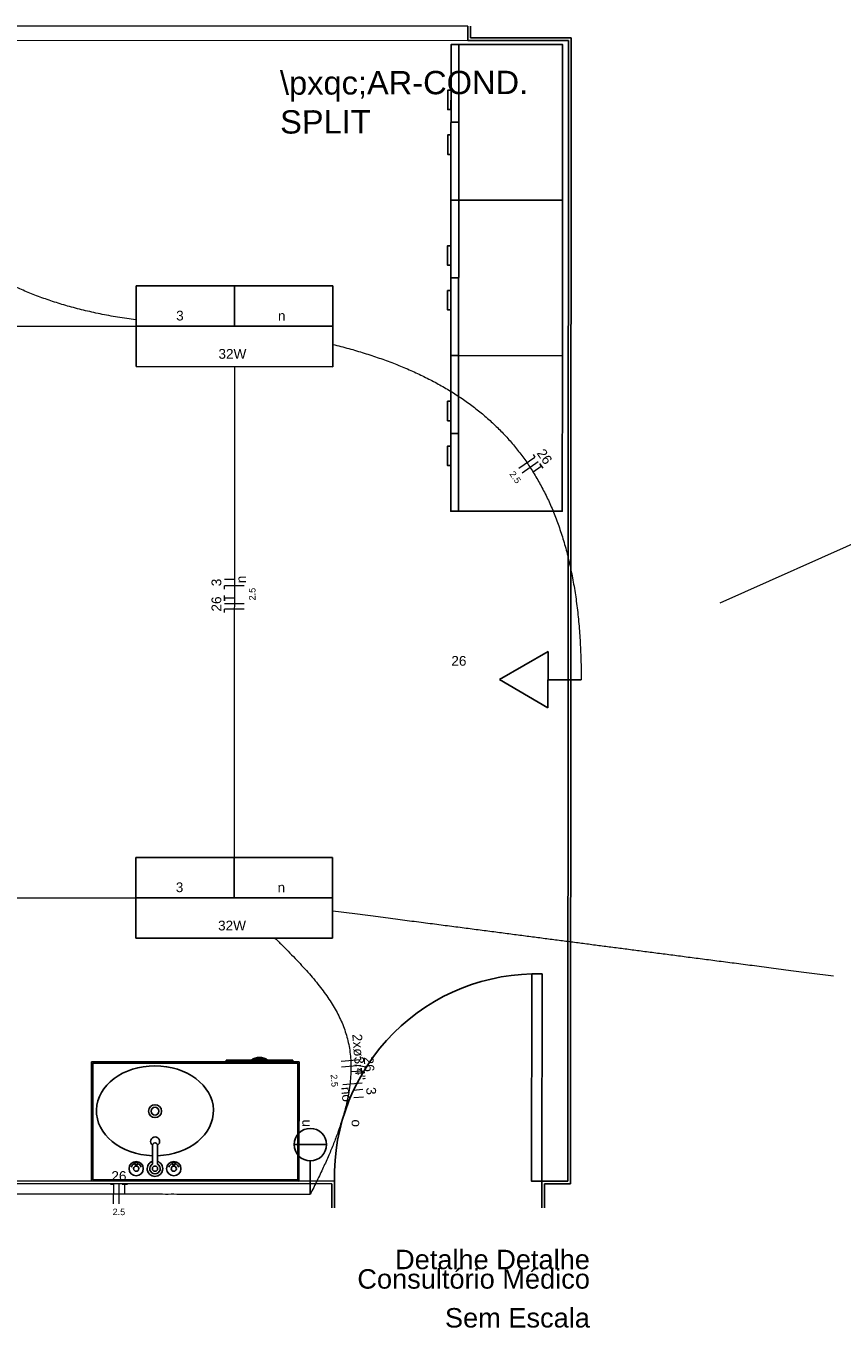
# Model space of a CAD drawing. Header units: feet. Extents: x -18 to 1038, y -110 to 48.
# Tile 6 of 199: x 14.28 to 20.58, y -90.18 to -80.18. Entities that reach past the tile are written whole.
import ezdxf

# ---------------------------------------------------------------- set-up
doc = ezdxf.new("R2010")
doc.units = ezdxf.units.FT
doc.header["$MEASUREMENT"] = 0
for name, color, linetype, lineweight in [('02', 2, 'Continuous', 20), ('DI-Títulos', 3, 'Continuous', 5), ('EL-Condutos', 4, 'Continuous', 5), ('EL-Fios (Fase 1)', 7, 'Continuous', 5), ('EL-Fios (Neutro)', 7, 'Continuous', 5), ('EL-Fios (Retorno)', 7, 'Continuous', 5), ('EL-Fios (Terra)', 7, 'Continuous', 5), ('EL-Textos conduto', 7, 'Continuous', 5), ('EL-Textos fios', 7, 'Continuous', 5), ('Textos', 7, 'Continuous', 5)]:
    doc.layers.add(name, color=color, linetype=linetype, lineweight=lineweight)
for name, color, linetype in [('1', 1, 'Continuous'), ('100_IMPIANTI', 251, 'Continuous'), ('ar-mob', 251, 'Continuous'), ('AR-SAN', 1, 'Continuous'), ('JANELA', 3, 'Continuous'), ('MOBILARIO', 8, 'Continuous'), ('P-SIMBOL', 5, 'Continuous'), ('parede', 5, 'Continuous'), ('porta', 3, 'Continuous')]:
    doc.layers.add(name, color=color, linetype=linetype)
doc.styles.add('Arial', font='arial.ttf')

msp = doc.modelspace()

# ---------------------------------------------------------------- linework, layer by layer
at = {"layer": '02', "color": 251}
msp.add_line((13.6903, -80.2864), (17.6903, -80.2889), dxfattribs=at)
at = {"layer": '1', "color": 251}
msp.add_arc((18.2215, -89.0493), 1.5605, 88.49521, 181.43281, dxfattribs=at)
at = {"layer": 'ar-mob', "color": 251, "linetype": 'Continuous', "ltscale": 0.2}
for p, q in [((17.56, -80.92), (17.62, -80.9201)), ((17.5593, -82.12), (17.6193, -82.1201)), ((17.5585, -83.32), (17.6185, -83.3201))]:
    msp.add_line(p, q, dxfattribs=at)
at = {"layer": 'ar-mob', "linetype": 'Continuous', "ltscale": 0.2}
for points in [[(17.6204, -80.3201), (17.5604, -80.32), (17.5596, -81.52), (17.6196, -81.5201)], [(17.6204, -80.3201), (18.4204, -80.3206), (18.4196, -81.5206), (17.6196, -81.5201), (17.6204, -80.3201)], [(17.6196, -81.5201), (17.5596, -81.52), (17.5589, -82.72), (17.6189, -82.7201)], [(17.6196, -81.5201), (18.4196, -81.5206), (18.4189, -82.7206), (17.6189, -82.7201), (17.6196, -81.5201)], [(17.6189, -82.7201), (17.5589, -82.72), (17.5581, -83.92), (17.6181, -83.9201)], [(17.6189, -82.7201), (18.4189, -82.7206), (18.4181, -83.9206), (17.6181, -83.9201), (17.6189, -82.7201)]]:
    msp.add_lwpolyline(points, dxfattribs=at)
for points in [[(17.5601, -80.8222), (17.535, -80.8222), (17.5351, -80.6721), (17.5602, -80.6721)], [(17.56, -81.0178), (17.5349, -81.0178), (17.5348, -81.1679), (17.5599, -81.1679)], [(17.5593, -82.0222), (17.5343, -82.0222), (17.5344, -81.8721), (17.5594, -81.8721)], [(17.5592, -82.2178), (17.5341, -82.2178), (17.534, -82.3679), (17.5591, -82.3679)], [(17.5586, -83.2222), (17.5335, -83.2222), (17.5336, -83.0721), (17.5587, -83.0721)], [(17.5584, -83.4178), (17.5334, -83.4178), (17.5333, -83.5679), (17.5584, -83.5679)]]:
    msp.add_lwpolyline(points, close=True, dxfattribs=at)
at = {"layer": 'AR-SAN', "color": 251}
for p, q in [((14.7885, -88.1671), (14.7879, -89.0871)), ((16.3885, -88.1681), (14.7885, -88.1671)), ((14.7985, -88.1771), (14.7979, -89.0771)), ((16.3785, -88.1781), (14.7985, -88.1771)), ((15.8267, -88.1538), (15.8267, -88.1678)), ((16.0207, -88.1539), (15.8267, -88.1538)), ((16.0402, -88.1539), (16.0207, -88.1539)), ((16.1267, -88.154), (16.0402, -88.1539)), ((16.1462, -88.154), (16.1267, -88.154)), ((16.3402, -88.1541), (16.1462, -88.154)), ((16.3402, -88.1541), (16.3402, -88.1681)), ((16.3779, -89.0781), (16.3785, -88.1781)), ((16.3879, -89.0881), (16.3885, -88.1681)), ((14.7879, -89.0871), (16.3879, -89.0881)), ((14.7979, -89.0771), (16.3779, -89.0781))]:
    msp.add_line(p, q, dxfattribs=at)
for radius, start, end in [(0.1085, 54.61425, 125.31377), (0.0985, 63.92003, 116.00799)]:
    msp.add_arc((16.0834, -88.2424), radius, start, end, dxfattribs=at)
at = {"layer": 'EL-Condutos', "linetype": 'Continuous'}
msp.add_line((24.6946, -82.3773), (19.633, -84.6288), dxfattribs=at)
for points in [[(15.13, -82.4448), (14.9889, -82.4233), (14.8543, -82.3981), (14.726, -82.3693), (14.6039, -82.3371), (14.4879, -82.3017), (14.3778, -82.2631), (14.2734, -82.2215), (14.1746, -82.177), (14.0813, -82.1298), (13.9933, -82.08), (13.9104, -82.0277), (13.8326, -81.9731), (13.7596, -81.9163), (13.6913, -81.8574), (13.6275, -81.7967), (13.5682, -81.7341), (13.5131, -81.6698), (13.4622, -81.6041), (13.4151, -81.5369), (13.3719, -81.4685), (13.3324, -81.399), (13.2963, -81.3285), (13.2636, -81.2571), (13.2341, -81.185), (13.2077, -81.1124), (13.1842, -81.0393), (13.1634, -80.9658), (13.1452, -80.8922), (13.1295, -80.8186), (13.1162, -80.7451)], [(11.4968, -82.4901), (11.6551, -82.4902), (11.8058, -82.4902), (11.9493, -82.4903), (12.0863, -82.4904), (12.2172, -82.4905), (12.3427, -82.4906), (12.4632, -82.4907), (12.5793, -82.4907), (12.6916, -82.4908), (12.8006, -82.4909), (12.9069, -82.4909), (13.011, -82.491), (13.1135, -82.4911), (13.2148, -82.4911), (13.3156, -82.4912), (13.4164, -82.4913), (13.5178, -82.4913), (13.6202, -82.4914), (13.7243, -82.4915), (13.8306, -82.4915), (13.9396, -82.4916), (14.0519, -82.4917), (14.168, -82.4917), (14.2886, -82.4918), (14.414, -82.4919), (14.5449, -82.492), (14.6819, -82.4921), (14.8254, -82.4921), (14.9761, -82.4922), (15.1344, -82.4923)], [(16.6496, -82.6328), (16.7721, -82.6653), (16.8908, -82.7005), (17.0056, -82.7383), (17.1165, -82.7791), (17.2235, -82.8227), (17.3266, -82.8695), (17.4257, -82.9195), (17.5209, -82.9727), (17.612, -83.0294), (17.6991, -83.0897), (17.7822, -83.1536), (17.8612, -83.2213), (17.9362, -83.2929), (18.007, -83.3685), (18.0737, -83.4482), (18.1363, -83.5322), (18.1947, -83.6206), (18.2488, -83.7135), (18.2988, -83.8109), (18.3445, -83.9131), (18.386, -84.0201), (18.4232, -84.1321), (18.4561, -84.2492), (18.4846, -84.3714), (18.5088, -84.4989), (18.5287, -84.6319), (18.5441, -84.7704), (18.5552, -84.9146), (18.5618, -85.0646), (18.5639, -85.2204)], [(15.8904, -82.8009), (15.8903, -82.9761), (15.8902, -83.1412), (15.8901, -83.2969), (15.89, -83.444), (15.8899, -83.5832), (15.8898, -83.7151), (15.8898, -83.8406), (15.8897, -83.9604), (15.8896, -84.0751), (15.8895, -84.1855), (15.8895, -84.2923), (15.8894, -84.3962), (15.8893, -84.4979), (15.8893, -84.5982), (15.8892, -84.6978), (15.8892, -84.7974), (15.8891, -84.8977), (15.889, -84.9995), (15.889, -85.1034), (15.8889, -85.2102), (15.8888, -85.3205), (15.8888, -85.4352), (15.8887, -85.555), (15.8886, -85.6805), (15.8885, -85.8125), (15.8884, -85.9516), (15.8883, -86.0987), (15.8882, -86.2545), (15.8881, -86.4195), (15.888, -86.5947)], [(11.4941, -86.9001), (11.6524, -86.9002), (11.803, -86.9002), (11.9466, -86.9003), (12.0835, -86.9004), (12.2144, -86.9005), (12.3399, -86.9006), (12.4604, -86.9007), (12.5765, -86.9007), (12.6889, -86.9008), (12.7979, -86.9009), (12.9041, -86.9009), (13.0082, -86.901), (13.1107, -86.9011), (13.212, -86.9011), (13.3128, -86.9012), (13.4136, -86.9013), (13.515, -86.9013), (13.6174, -86.9014), (13.7215, -86.9015), (13.8278, -86.9015), (13.9368, -86.9016), (14.0491, -86.9017), (14.1653, -86.9017), (14.2858, -86.9018), (14.4112, -86.9019), (14.5422, -86.902), (14.6791, -86.9021), (14.8227, -86.9021), (14.9733, -86.9022), (15.1316, -86.9023)], [(16.6494, -87.0021), (16.8182, -87.0241), (16.9788, -87.045), (17.1316, -87.0649), (17.2773, -87.0839), (17.4164, -87.102), (17.5497, -87.1194), (17.6776, -87.136), (17.8008, -87.1521), (17.9198, -87.1676), (18.0353, -87.1827), (18.1478, -87.1973), (18.258, -87.2117), (18.3663, -87.2258), (18.4735, -87.2398), (18.5801, -87.2537), (18.6867, -87.2675), (18.7939, -87.2815), (18.9023, -87.2956), (19.0124, -87.31), (19.1249, -87.3246), (19.2404, -87.3397), (19.3594, -87.3552), (19.4826, -87.3713), (19.6106, -87.3879), (19.7438, -87.4053), (19.883, -87.4234), (20.0287, -87.4424), (20.1815, -87.4623), (20.342, -87.4832), (20.5108, -87.5052)], [(16.2051, -87.2155), (16.2628, -87.2729), (16.318, -87.3288), (16.3707, -87.3834), (16.4207, -87.437), (16.468, -87.4897), (16.5124, -87.5418), (16.5539, -87.5935), (16.5923, -87.6451), (16.6276, -87.6967), (16.6597, -87.7486), (16.6884, -87.8009), (16.7138, -87.854), (16.7355, -87.9081), (16.7537, -87.9633), (16.7682, -88.0199), (16.7789, -88.0781), (16.7856, -88.1382), (16.7884, -88.2003), (16.787, -88.2648), (16.7815, -88.3317), (16.7717, -88.4013), (16.7575, -88.474), (16.7388, -88.5498), (16.7155, -88.629), (16.6876, -88.7118), (16.6549, -88.7985), (16.6174, -88.8892), (16.5748, -88.9843), (16.5273, -89.0839), (16.4746, -89.1882)], [(13.4001, -89.1863), (13.5488, -89.1863), (13.6879, -89.1864), (13.8182, -89.1865), (13.9403, -89.1866), (14.0548, -89.1867), (14.1625, -89.1867), (14.2641, -89.1868), (14.3602, -89.1869), (14.4515, -89.1869), (14.5388, -89.187), (14.6226, -89.187), (14.7036, -89.1871), (14.7827, -89.1871), (14.8603, -89.1872), (14.9373, -89.1872), (15.0143, -89.1873), (15.0919, -89.1873), (15.171, -89.1874), (15.252, -89.1874), (15.3359, -89.1875), (15.4231, -89.1875), (15.5144, -89.1876), (15.6105, -89.1876), (15.7121, -89.1877), (15.8198, -89.1878), (15.9344, -89.1878), (16.0564, -89.1879), (16.1867, -89.188), (16.3258, -89.1881), (16.4746, -89.1882)]]:
    msp.add_spline(points, degree=3, dxfattribs=at)
at = {"layer": 'EL-Fios (Fase 1)'}
for p, q in [((18.109, -83.6237), (18.2316, -83.5372)), ((15.9642, -84.6335), (15.8142, -84.6335)), ((16.7158, -88.2058), (16.8653, -88.1939)), ((16.7267, -88.342), (16.8762, -88.33)), ((15.0015, -89.2623), (15.0016, -89.1123))]:
    msp.add_line(p, q, dxfattribs=at)
at = {"layer": 'EL-Fios (Neutro)'}
for p, q in [((18.1925, -83.4818), (18.2069, -83.5022)), ((18.0843, -83.5887), (18.2069, -83.5022)), ((15.9642, -84.4969), (15.8142, -84.4969)), ((15.8142, -84.5219), (15.8142, -84.4969)), ((15.9642, -84.6764), (15.8142, -84.6764)), ((15.8142, -84.7014), (15.8142, -84.6764)), ((16.7124, -88.1631), (16.8619, -88.1511)), ((16.8599, -88.1262), (16.8619, -88.1511)), ((14.9338, -89.1122), (14.9588, -89.1122)), ((14.9587, -89.2622), (14.9588, -89.1122))]:
    msp.add_line(p, q, dxfattribs=at)
at = {"layer": 'EL-Fios (Retorno)'}
for p, q in [((15.8892, -84.4469), (15.8142, -84.4469)), ((16.8054, -88.3859), (16.8802, -88.3799)), ((16.81, -88.4428), (16.8847, -88.4368))]:
    msp.add_line(p, q, dxfattribs=at)
at = {"layer": 'EL-Fios (Terra)'}
for points in [[(18.195, -83.6155), (18.2563, -83.5722), (18.2448, -83.5559), (18.2678, -83.5886)], [(15.8892, -84.5907), (15.8142, -84.5907), (15.8142, -84.6107), (15.8142, -84.5707)], [(16.794, -88.2426), (16.8687, -88.2366), (16.8671, -88.2166), (16.8703, -88.2565)], [(15.0445, -89.1873), (15.0445, -89.1123), (15.0245, -89.1123), (15.0645, -89.1123)]]:
    msp.add_lwpolyline(points, dxfattribs=at)
at = {"layer": 'JANELA', "color": 251}
for p, q in [((17.7104, -80.1785), (17.7103, -80.269)), ((17.7103, -80.269), (18.487, -80.2694)), ((18.487, -80.2694), (18.4815, -89.1094)), ((16.6415, -89.1083), (8.1415, -89.1029)), ((16.6413, -89.2943), (16.6415, -89.1083)), ((18.2815, -89.1093), (18.2813, -89.2943)), ((18.4815, -89.1094), (18.2815, -89.1093))]:
    msp.add_line(p, q, dxfattribs=at)
at = {"layer": 'MOBILARIO', "color": 251, "linetype": 'Continuous'}
for p, q in [((15.2575, -88.8121), (15.2574, -88.9575)), ((15.2575, -88.8121), (15.2574, -88.9575)), ((15.2974, -88.9575), (15.2975, -88.8121)), ((15.2974, -88.9575), (15.2975, -88.8121)), ((15.1274, -88.9728), (15.1274, -88.962)), ((15.1274, -88.9728), (15.1274, -88.962)), ((15.1374, -88.9727), (15.1374, -88.962)), ((15.1374, -88.9727), (15.1374, -88.962)), ((15.4174, -88.973), (15.4174, -88.9622)), ((15.4174, -88.973), (15.4174, -88.9622)), ((15.4274, -88.9729), (15.4274, -88.9622)), ((15.4274, -88.9729), (15.4274, -88.9622))]:
    msp.add_line(p, q, dxfattribs=at)
for centre, radius in [((15.278, -88.5485), 0.05), ((15.278, -88.5485), 0.03), ((15.1324, -88.992), 0.055), ((15.1324, -88.992), 0.055), ((15.1324, -88.992), 0.02), ((15.1324, -88.992), 0.02), ((15.1324, -88.952), 0.0112), ((15.1324, -88.952), 0.0112), ((15.2774, -88.9921), 0.02), ((15.2774, -88.9921), 0.02), ((15.4224, -88.9922), 0.055), ((15.4224, -88.9922), 0.055), ((15.4224, -88.9922), 0.02), ((15.4224, -88.9922), 0.02), ((15.4224, -88.9522), 0.0112), ((15.4224, -88.9522), 0.0112)]:
    msp.add_circle(centre, radius, dxfattribs=at)
for centre, radius, start, end in [((15.278, -88.7827), 0.035, 303.82939, 234.1673), ((15.278, -88.7827), 0.035, 303.82939, 234.1673), ((15.2775, -88.8121), 0.02, 359.96401, 179.96401), ((15.2775, -88.8121), 0.02, 359.96401, 179.96401), ((15.1324, -88.992), 0.04, 105.20471, 164.17331), ((15.1324, -88.992), 0.04, 105.20471, 164.17331), ((15.1324, -88.992), 0.04, 16.40531, 74.04291), ((15.1324, -88.992), 0.04, 16.40531, 74.04291), ((15.2774, -88.9921), 0.06, 109.61541, 70.32431), ((15.2774, -88.9921), 0.06, 109.61541, 70.32431), ((15.2774, -88.9921), 0.04, 120.30711, 59.71941), ((15.2774, -88.9921), 0.04, 120.30711, 59.71941), ((15.4224, -88.9922), 0.04, 106.08401, 164.05241), ((15.4224, -88.9922), 0.04, 106.08401, 164.05241), ((15.4224, -88.9922), 0.04, 16.19821, 73.86871), ((15.4224, -88.9922), 0.04, 16.19821, 73.86871)]:
    msp.add_arc(centre, radius, start, end, dxfattribs=at)
msp.add_ellipse((15.2772, -88.5454), major_axis=(-0.4513, 0.0003), ratio=0.76869, start_param=1.616237, end_param=7.810769, dxfattribs=at)
at = {"layer": 'P-SIMBOL'}
for p, q in [((15.1325, -82.1805), (15.1317, -82.8032)), ((15.1325, -82.1805), (16.6495, -82.1824)), ((15.8906, -82.4928), (15.891, -82.1815)), ((16.6495, -82.1824), (16.6487, -82.8051)), ((15.1321, -82.4919), (16.6491, -82.4938)), ((15.1317, -82.8032), (16.6487, -82.8051)), ((17.9329, -85.2189), (18.3084, -85.0033)), ((18.3084, -85.0033), (18.3073, -85.4363)), ((18.3073, -85.4363), (17.9329, -85.2189)), ((18.3079, -85.2198), (18.5639, -85.2204)), ((15.1297, -86.5905), (15.1289, -87.2132)), ((15.1297, -86.5905), (16.6467, -86.5924)), ((15.8878, -86.9028), (15.8882, -86.5915)), ((16.6467, -86.5924), (16.6459, -87.2151)), ((15.1293, -86.9019), (16.6463, -86.9038)), ((15.1289, -87.2132), (16.6459, -87.2151)), ((16.3505, -88.8059), (16.6005, -88.8065)), ((16.4752, -88.9312), (16.4746, -89.1882))]:
    msp.add_line(p, q, dxfattribs=at)
msp.add_circle((16.4755, -88.8062), 0.125, dxfattribs=at)
at = {"layer": 'parede', "color": 251}
for p, q in [((17.6904, -80.1785), (17.6903, -80.2889)), ((18.4615, -89.0894), (18.467, -80.2894)), ((8.1615, -89.083), (16.6615, -89.0883)), ((16.6615, -89.0883), (16.6613, -89.2943)), ((18.2613, -89.2943), (18.2615, -89.0893)), ((18.2615, -89.0893), (18.4615, -89.0894))]:
    msp.add_line(p, q, dxfattribs=at)
msp.add_lwpolyline([(17.6903, -80.2889), (18.467, -80.2894)], dxfattribs=at)
at = {"layer": 'porta', "color": 251}
msp.add_line((13.6904, -80.1764), (17.6904, -80.1789), dxfattribs=at)
msp.add_lwpolyline([(18.2625, -87.4893), (18.2615, -89.0893), (18.1815, -89.0893), (18.1825, -87.4893)], close=True, dxfattribs=at)

# ---------------------------------------------------------------- texts
at = {"layer": '100_IMPIANTI', "insert": (16.2424, -81.0096), "char_height": 0.18, "width": 10.103876, "attachment_point": 7, "rotation": 0.16616, "style": 'Arial'}
msp.add_mtext('\\\\pxqc;AR-COND.\\PSPLIT', dxfattribs=at)
at = {"layer": 'DI-Títulos', "char_height": 0.15, "attachment_point": 9, "line_spacing_factor": 0.6, "style": 'Arial'}
for s, insert, width in [('Detalhe Detalhe Consultório Médico', (18.6313, -89.9197), 2.096341), ('Sem Escala ', (18.6313, -90.2197), 2.189863)]:
    msp.add_mtext(s, dxfattribs=dict(at, insert=insert, width=width))
at = {"layer": 'EL-Textos conduto', "insert": (16.8106, -88.1337), "char_height": 0.075, "width": 0.715015, "attachment_point": 8, "rotation": 274.57199, "line_spacing_factor": 0.6, "style": 'Arial'}
msp.add_mtext('2xø3/4"', dxfattribs=at)
at = {"layer": 'EL-Textos fios', "attachment_point": 8, "line_spacing_factor": 0.6, "style": 'Arial'}
for s, insert, char_height, width, rotation in [('26', (18.2504, -83.5209), 0.075, 0.233003, 305.19743), ('2.5', (18.0348, -83.6729), 0.05, 0.194131, 305.19743), ('3', (15.7895, -84.4699), 0.075, 0.116502, 90.00021), ('n', (15.9792, -84.4469), 0.075, 0.116502, 90.00021), ('26', (15.7895, -84.636), 0.075, 0.233003, 90.00021), ('2.5', (16.0532, -84.5596), 0.05, 0.194131, 90.00021), ('26', (16.8898, -88.1894), 0.075, 0.233003, 274.56711), ('2.5', (16.6352, -88.3151), 0.05, 0.194131, 274.56711), ('n', (16.7157, -88.393), 0.075, 0.116502, 274.56711), ('3', (16.9063, -88.396), 0.075, 0.116502, 274.56711), ('o', (16.7202, -88.45), 0.075, 0.116502, 274.56711), ('26', (14.9992, -89.0875), 0.075, 0.233003, 359.96646), ('2.5', (14.999, -89.3513), 0.05, 0.194131, 359.96646)]:
    msp.add_mtext(s, dxfattribs=dict(at, insert=insert, char_height=char_height, width=width, rotation=rotation))
at = {"layer": 'Textos', "char_height": 0.075, "line_spacing_factor": 0.6, "style": 'Arial'}
for s, insert, width, attachment_point, rotation in [('3', (15.4696, -82.4498), 0.116502, 8, 0.00084), ('n', (16.2546, -82.4503), 0.116502, 8, 0.00084), ('32W', (15.8742, -82.7451), 0.430793, 8, 0.00084), ('26', (17.6208, -85.1132), 0.233003, 8, 359.92552), ('n', (16.2518, -86.8603), 0.116502, 8, 0.00084), ('32W', (15.8714, -87.1551), 0.430793, 8, 0.00084), ('n', (16.4712, -88.6705), 0.116502, 7, 89.92573), ('o', (16.853, -88.6707), 0.116502, 7, 89.92573)]:
    msp.add_mtext(s, dxfattribs=dict(at, insert=insert, width=width, attachment_point=attachment_point, rotation=rotation))
at = {"layer": 'Textos', "insert": (15.4668, -86.8598), "char_height": 0.075, "width": 0.116502, "attachment_point": 8, "line_spacing_factor": 0.6, "style": 'Arial'}
msp.add_mtext('3', dxfattribs=at)

doc.saveas('drawing.dxf')
